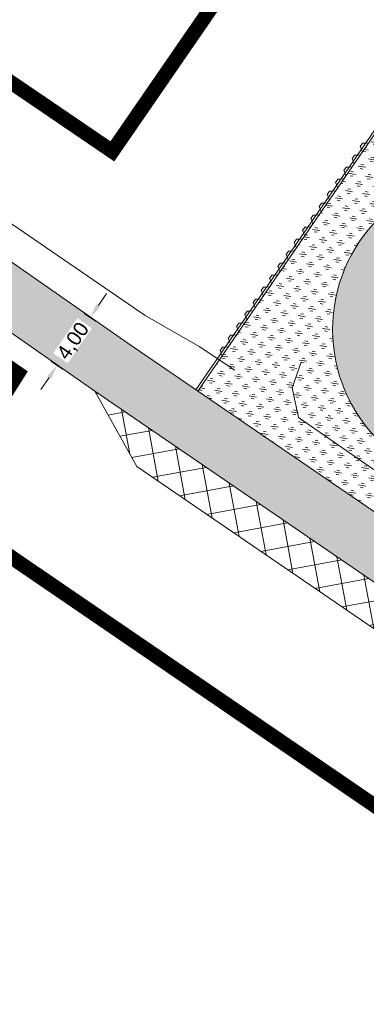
# Model space of a CAD drawing. Header units: metres. Extents: x 68442 to 71740, y 407111 to 411160.
# Tile 71 of 186: x 69925 to 69949, y 407863 to 407930. Entities that reach past the tile are written whole.
import ezdxf

# ---------------------------------------------------------------- set-up
doc = ezdxf.new("R2010")
doc.units = ezdxf.units.M
doc.linetypes.add('XX-CENTER', pattern=[8, 5, -1, 1, -1])
doc.layers.get('Defpoints').update_dxf_attribs({"lineweight": 0})
doc.layers.add('-REVISIE 33kV', color=1, linetype='Continuous', lineweight=0)
doc.layers.add('MACG_alg_werkgrens', color=3, linetype='XX-CENTER', lineweight=0)
doc.layers.add('MACG_n_inr_damwand', color=1, linetype='Continuous', lineweight=0, plot=False, transparency=0.8)
for name, color, linetype, lineweight, transparency in [('MACG_n_maatvoering', 3, 'Continuous', 0, 0.8), ('MACG_n_vhr_arc_auxcrane', 3, 'Continuous', 0, 0.8), ('MACG_n_vhr_arc_craneplatform_18', 150, 'Continuous', 0, 0.8), ('MACG_n_vhr_arc_gravel', 34, 'Continuous', 0, 0.8), ('MACG_n_vhr_kant_', 7, 'Continuous', 0, 0.8)]:
    doc.layers.add(name, color=color, linetype=linetype, lineweight=lineweight, transparency=transparency)
doc.styles.add('MACG_standaard', font='arial.ttf', dxfattribs={"height": 2})
doc.dimstyles.new('MACG_standaard', dxfattribs={"dimscale": 0, "dimtxt": 2, "dimasz": 2, "dimexe": 1, "dimexo": 0.1, "dimgap": 1, "dimtad": 0, "dimzin": 1, "dimtxsty": 'MACG_standaard', "dimcen": 0, "dimclrd": 256, "dimclre": 256, "dimclrt": 256, "dimazin": 0, "dimtfac": 1, "dimtofl": 0, "dimtmove": 1, "dimatfit": 3, "dimfxl": 1, "dimfxlon": 1, "dimtfill": 1, "dimlwd": -1, "dimlwe": -1, "dimarcsym": 0})

# ---------------------------------------------------------------- blocks, each defined once
blk = doc.blocks.new('*D27')
at = {"layer": 'Defpoints', "color": 0, "transparency": 16777216}
for p in [(69929.62091417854, 407909.8266558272), (69932.19842419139, 407908.0621947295), (69929.93890216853, 407904.761503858)]:
    blk.add_point(p, dxfattribs=at)
at = {"layer": 'MACG_n_maatvoering', "transparency": 16777216}
for p, q in [((69930.18579468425, 407910.651828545), (69930.75067518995, 407911.4770012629)), ((69930.03350053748, 407909.5442155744), (69929.20832781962, 407910.1090960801)), ((69927.77397851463, 407906.2435247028), (69926.94880579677, 407906.8084052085)), ((69926.79651165, 407905.7007922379), (69926.2316311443, 407904.87561952))]:
    blk.add_line(p, q, dxfattribs=at)
for points in [[(69930.04826589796, 407910.745975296), (69930.32332347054, 407910.557681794), (69929.62091417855, 407909.8266558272)], [(69926.65898286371, 407905.7949389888), (69926.93404043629, 407905.6066454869), (69927.3613921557, 407906.5259649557)]]:
    blk.add_solid(points, dxfattribs=at)
at = {"layer": 'MACG_n_maatvoering', "transparency": 16777216, "insert": (69928.49115316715, 407908.1763103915), "char_height": 1, "attachment_point": 5, "rotation": 55.60600617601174, "style": 'MACG_standaard', "bg_fill": 3, "box_fill_scale": 1.1, "bg_fill_color": 256, "bg_fill_true_color": 13158600, "bg_fill_transparency": 0}
blk.add_mtext('4,00', dxfattribs=at)

msp = doc.modelspace()

# ---------------------------------------------------------------- hatches: boundary and pattern name
at = {"layer": 'MACG_n_vhr_arc_auxcrane'}
h = msp.add_hatch(dxfattribs=at)
h.set_pattern_fill('ACO-BETON_DETAIL', color=256, scale=2, angle=90.000000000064, style=0, pattern_type=2)
h.set_pattern_definition([(90, (0, 0), (-0.600000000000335, 0.2999999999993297), [0, -0.6])])
h.paths.add_polyline_path([(71104.6025837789, 407276.3883718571), (71100.3583500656, 407269.8624141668), (71096.47926985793, 407264.6622068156), (71073.04760184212, 407241.1904504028), (71055.23757278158, 407227.9885404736), (71038.5735417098, 407220.1738230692), (71017.64563014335, 407213.4319455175), (70997.27886306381, 407210.278511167), (70970.53296946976, 407211.3122173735), (70939.98003735, 407218.4362179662), (70920.13053625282, 407228.2655864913), (70892.76196994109, 407246.3044147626), (70881.94948496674, 407253.6461022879), (70843.71746251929, 407279.5574729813), (70818.15471161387, 407297.2493768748), (70743.74283103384, 407349.1478315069), (70723.54687105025, 407363.902113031), (70691.35820437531, 407385.9645271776), (70689.3118122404, 407386.5164637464), (70663.26634179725, 407404.3682735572), (70642.75633746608, 407418.6643700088), (70549.19583027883, 407483.0486019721), (70441.19568847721, 407557.9287002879), (70380.25359001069, 407599.9283867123), (70359.9752014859, 407614.540294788), (70327.8341342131, 407636.6719954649), (70325.78893575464, 407637.2283388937), (70303.4476141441, 407652.6121293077), (70279.29602475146, 407669.4869927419), (70165.43623927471, 407747.8083204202), (70137.11582581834, 407767.3686059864), (70054.65671637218, 407824.3279908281), (70012.77770458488, 407852.991828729), (69992.50232882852, 407867.6308771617), (69960.30091762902, 407889.6746857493), (69958.25420687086, 407890.225439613), (69932.1984241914, 407908.0621947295), (69911.69526083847, 407922.3684929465), (69898.5311970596, 407931.4249144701), (69878.79894414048, 407944.3826610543), (69877.92612164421, 407945.2870313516), (69877.11116500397, 407946.1724163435), (69876.297193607, 407947.0667799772), (69875.50139755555, 407947.9733830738), (69874.71655465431, 407948.8990952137), (69873.95367481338, 407949.8225813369), (69873.18995107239, 407950.75713802), (69872.44531843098, 407951.7030227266), (69871.71073220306, 407952.6589911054), (69870.99726361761, 407953.6236810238), (69870.28381699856, 407954.598389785), (69869.58949975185, 407955.5845215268), (69868.90524102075, 407956.5807217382), (69868.24173162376, 407957.5860390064), (69867.58859610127, 407958.5908628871), (69866.94458211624, 407959.6172601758), (69866.32124859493, 407960.642744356), (69865.70833275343, 407961.677667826), (69865.10458231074, 407962.7241685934), (69864.52144715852, 407963.7798443), (69863.94876284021, 407964.8347890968), (69863.38528924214, 407965.9114261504), (69862.84278171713, 407966.9863947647), (69862.30948064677, 407968.0630591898), (69861.795514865, 407969.1615350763), (69860.81171218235, 407971.3499941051), (69860.33807469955, 407972.4685847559), (69859.88590134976, 407973.5839456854), (69859.44347040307, 407974.7000783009), (69859.02089523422, 407975.8269454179), (69858.60931326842, 407976.9613054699), (69858.20711838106, 407978.0975060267), (69857.82440355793, 407979.2456504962), (69857.4626066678, 407980.3913406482), (69857.11049943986, 407981.5382041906), (69856.77868749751, 407982.7045734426), (69856.45761372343, 407983.8584323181), (69856.14538382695, 407985.0267764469), (69855.86384448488, 407986.1931537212), (69855.58231184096, 407987.3695579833), (69855.33052280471, 407988.5479306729), (69855.08970545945, 407989.7319492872), (69854.85852250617, 407990.907966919), (69854.64695524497, 407992.0967734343), (69854.45597979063, 407993.2928828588), (69854.27504952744, 407994.478981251), (69854.11418381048, 407995.6754200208), (69853.9634071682, 407996.8715813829), (69853.83273144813, 407998.0677668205), (69853.71208753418, 407999.2641523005), (69853.6113946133, 408000.4724673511), (69853.53097749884, 408001.6686719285), (69853.46060649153, 408002.8750320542), (69853.41034976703, 408004.0811934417), (69853.37013998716, 408005.2774343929), (69853.35, 408006.4858336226), (69853.35, 408007.6920832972), (69853.36005207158, 408008.898331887), (69853.39020994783, 408010.104646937), (69853.43041961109, 408011.3008844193), (69853.4908311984, 408012.509116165), (69853.57125573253, 408013.7154841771), (69853.66172412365, 408014.9116773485), (69853.77229497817, 408016.1179048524), (69853.89293955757, 408017.3142969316), (69854.03366657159, 408018.5104765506), (69854.18444159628, 408019.70662508), (69854.3556528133, 408020.9051035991), (69854.54668608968, 408022.0915207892), (69854.74771707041, 408023.2776035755), (69854.96891805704, 408024.4640452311), (69855.20009724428, 408025.6400437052), (69855.45179128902, 408026.8280395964), (69855.72336936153, 408028.0048779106), (69856.00443579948, 408029.1692960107), (69856.29590862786, 408030.3351873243), (69856.60813350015, 408031.5035126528), (69856.93994876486, 408032.6598385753), (69857.28164510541, 408033.8155761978), (69857.64361477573, 408034.9718682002), (69858.01584927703, 408036.1187528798), (69858.40800117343, 408037.2549878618), (69858.80955184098, 408038.3893684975), (69859.2224838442, 408039.5173778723), (69859.6649041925, 408040.6435387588), (69860.10661193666, 408041.7578469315), (69860.5698719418, 408042.8757134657), (69861.05283178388, 408043.9824964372), (69861.54551486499, 408045.0784649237), (69862.05749688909, 408046.1727010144), (69862.57016956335, 408047.2583607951), (69887.00230271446, 408096.2426867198), (69911.99004090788, 408137.0116276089), (69922.68893883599, 408152.7046790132), (69959.6718610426, 408205.2788331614), (69965.1218779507, 408212.9339880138), (69980.17136795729, 408233.2105606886), (69982.7705605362, 408237.8181891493), (69998.8508335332, 408267.4422243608), (69999.19632817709, 408269.5495541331), (70012.62475821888, 408294.2882065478), (70020.26147589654, 408312.9981024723), (70027.96525996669, 408324.9194328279), (70035.65166185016, 408335.8685521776), (70045.20912746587, 408349.3049891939), (70055.03422704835, 408362.9418866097), (70058.46931838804, 408370.8490516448), (70060.02, 408382.34), (70059.84908775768, 408384.8122094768), (70059.31, 408392.61), (70057.39, 408399.52), (70053.54, 408411.74), (70045.78, 408436.54), (70035.86, 408467.97), (70030.1, 408466.23), (70041.59254277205, 408429.2881410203), (70048.06253801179, 408408.4246434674), (70052.74, 408393.82), (70053.17173284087, 408391.0931196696), (70054.29, 408384.03), (70053.76, 408374.91), (70053.07855628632, 408372.2621044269), (70051.10033074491, 408365.157725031), (70041.92214719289, 408351.5849027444), (70032.38495665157, 408338.1769695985), (70024.64733970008, 408327.1548954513), (70016.83328306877, 408315.0629222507), (70009.10927751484, 408296.1964506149), (69976.10997086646, 408235.4031654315), (69961.58033713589, 408214.8563778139), (69956.40674938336, 408207.5894984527), (69919.4004495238, 408154.9821111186), (69908.63036817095, 408139.1846484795), (69883.50072443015, 408098.1841804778), (69858.97152606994, 408049.0052471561), (69858.43747200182, 408047.8743091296), (69857.909633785, 408046.7461843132), (69857.39548605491, 408045.602467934), (69856.88884747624, 408044.4414211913), (69856.39950742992, 408043.2606223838), (69855.94413773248, 408042.1118488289), (69855.4823545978, 408040.9364008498), (69855.04596656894, 408039.7443164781), (69854.63201056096, 408038.5748907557), (69854.22264349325, 408037.3887759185), (69853.83253298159, 408036.1868138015), (69853.45480594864, 408034.9801857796), (69853.09953888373, 408033.7785471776), (69852.75320150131, 408032.5716138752), (69852.42317765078, 408031.3366859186), (69852.11992219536, 408030.1236640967), (69851.8303242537, 408028.9239011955), (69851.54612160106, 408027.6923563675), (69851.28087519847, 408026.4403933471), (69851.04026251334, 408025.2164070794), (69850.80945363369, 408023.9784321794), (69850.60017480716, 408022.7436871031), (69850.40087531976, 408021.5059323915), (69850.21997436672, 408020.2396257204), (69850.06299914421, 408018.9942889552), (69849.91645601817, 408017.748672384), (69849.79065480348, 408016.5011436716), (69849.6755171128, 408015.2450961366), (69849.58130159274, 408013.9993575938), (69849.49748078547, 408012.7420454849), (69849.43377649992, 408011.4679597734), (69849.3918895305, 408010.2218224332), (69849.36046864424, 408008.9649869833), (69849.35, 408007.7087496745), (69849.35, 408006.4525026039), (69849.37125988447, 408005.176909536), (69849.41314790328, 408003.9307409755), (69849.46545842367, 408002.6752884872), (69849.53879748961, 408001.4180473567), (69849.62255151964, 408000.1722061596), (69849.72878780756, 407998.8973707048), (69849.85458303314, 407997.6499013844), (69849.9906645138, 407996.4042324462), (69850.14765429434, 407995.158780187), (69850.31544574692, 407993.9108312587), (69850.50381811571, 407992.6759457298), (69850.70259720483, 407991.4309609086), (69850.92670255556, 407990.171702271), (69851.16734913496, 407988.9475435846), (69851.41470524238, 407987.7313760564), (69851.68080656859, 407986.4860218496), (69851.97460036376, 407985.2583834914), (69852.26845444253, 407984.0409880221), (69852.59852351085, 407982.8058908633), (69852.92818747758, 407981.6211609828), (69853.27449495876, 407980.4038377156), (69853.64346001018, 407979.2020658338), (69854.01963202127, 407978.0108544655), (69854.42406542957, 407976.7975542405), (69854.84381941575, 407975.6117492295), (69855.26805710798, 407974.4425087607), (69855.71123362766, 407973.2607047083), (69856.17311214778, 407972.0955111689), (69856.64267229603, 407970.9372628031), (69857.14540964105, 407969.7499469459), (69858.15963378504, 407967.4938156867), (69858.70532582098, 407966.3275327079), (69859.26503545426, 407965.1975528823), (69859.82760317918, 407964.0828353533), (69860.41886556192, 407962.9531018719), (69861.01302442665, 407961.8585987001), (69861.62124079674, 407960.7575173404), (69862.25499478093, 407959.6590104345), (69862.89123735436, 407958.5846992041), (69863.54123904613, 407957.515341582), (69864.21736491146, 407956.437765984), (69864.89558461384, 407955.3943510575), (69865.58716918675, 407954.3464956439), (69866.30549776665, 407953.3006937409), (69867.03435298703, 407952.2655080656), (69867.77537255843, 407951.2531292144), (69868.51658982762, 407950.2509199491), (69869.28786587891, 407949.2472045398), (69870.06955965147, 407948.2542421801), (69870.86307332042, 407947.2832320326), (69871.64899188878, 407946.3318569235), (69872.47257799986, 407945.3604476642), (69873.31474246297, 407944.4010197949), (69874.16048503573, 407943.4717470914), (69875.01509479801, 407942.5432821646), (69876.23049726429, 407941.2839494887), (69896.3007735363, 407928.1042302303), (69909.43572524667, 407919.0677822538), (69929.93890216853, 407904.761503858), (69989.84644148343, 407863.751179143), (70010.51818227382, 407849.6911374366), (70052.39044734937, 407821.0319174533), (70134.84240975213, 407764.0774694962), (70163.16615347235, 407744.5148837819), (70277.0364968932, 407666.1862933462), (70297.51344929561, 407651.8417063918), (70357.30872470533, 407610.6678671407), (70377.99405729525, 407596.6276802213), (70438.92119629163, 407554.6383025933), (70546.92247250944, 407479.757417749), (70640.49490435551, 407415.3649796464), (70661.00491267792, 407401.0688890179), (70720.88874206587, 407360.0239505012), (70741.48132689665, 407345.848337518), (70815.87240452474, 407293.9643918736), (70841.45716267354, 407276.2572568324), (70879.70572207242, 407250.3346781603), (70890.53772942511, 407242.9797328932), (70918.13482627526, 407224.7902784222), (70938.62033615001, 407214.645961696), (70969.99672522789, 407207.329956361), (70997.50976757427, 407206.2666005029), (71018.57067129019, 407209.5275096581), (71040.04187538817, 407216.4444076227), (71057.29815503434, 407224.536864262), (71075.668416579, 407238.1540536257), (71099.5134287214, 407262.0398613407), (71103.64146269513, 407267.5738104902), (71107.18901395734, 407273.0285453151)])
at = {"layer": 'MACG_n_vhr_arc_craneplatform_18'}
h = msp.add_hatch(dxfattribs=at)
h.set_pattern_fill('ANSI37', color=256, angle=55.44947373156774, style=0)
h.set_pattern_definition([(100.4494737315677, (0, 0), (-1.561171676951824, -0.2879222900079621), []), (190.4494737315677, (0, 0), (0.2879222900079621, -1.561171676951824), [])])
h.paths.add_polyline_path([(69929.93890216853, 407904.761503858), (69932.81585871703, 407899.5816225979), (69983.9765672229, 407864.5590312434), (69989.84644148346, 407863.751179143)])
at = {"layer": 'MACG_n_vhr_arc_gravel'}
h = msp.add_hatch(dxfattribs=at)
h.set_pattern_fill('GOST_GLASS', color=256, scale=0.2, angle=520.0858654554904, style=0)
h.set_pattern_definition([(273.2199345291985, (35012.68432001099, 204126.8092470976), (-0.5653514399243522, -0.6327540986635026), [0.4999999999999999, -0.7]), (273.2199345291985, (35012.54298217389, 204126.6510585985), (-0.5653514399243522, -0.6327540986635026), [0.2, -0.9999999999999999]), (273.2199345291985, (35012.84250851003, 204126.6679092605), (-0.5653514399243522, -0.6327540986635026), [0.2, -0.9999999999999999])])
h.paths.add_polyline_path([(70025.25061277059, 408271.4519929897, -0.4126200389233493), (70016.48605693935, 408267.7356093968, -0.4158088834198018), (70012.74938722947, 408276.5480071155), (70009.04532040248, 408278.0579372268, 0.4158088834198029), (70014.9963129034, 408264.0233778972, 0.4126200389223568), (70028.95467959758, 408269.9420628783)])
h.paths.add_polyline_path([(70023.00368709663, 408283.976622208, 0.4126200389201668), (70009.04532040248, 408278.0579372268), (70012.74938722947, 408276.5480071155, -0.4126200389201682), (70021.51394306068, 408280.2643907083, -0.4158088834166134), (70025.25061277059, 408271.4519929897), (70028.95467959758, 408269.9420628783, 0.4158088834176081)])
h.paths.add_polyline_path([(69961.00368709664, 407918.976622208, 1), (69952.99631290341, 407899.0233778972, 1)])
h.paths.add_polyline_path([(69954.48605693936, 407902.7356093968, -1), (69959.5139430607, 407915.2643907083, -1)], flags=16)
h.paths.add_polyline_path([(70328.00368709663, 407665.976622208, 1), (70319.9963129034, 407646.0233778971, 1)])
h.paths.add_polyline_path([(70321.48605693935, 407649.7356093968, -1), (70326.51394306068, 407662.2643907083, -1)], flags=16)
h.paths.add_polyline_path([(70683.99631290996, 407395.0233778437, 1), (70692.00368710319, 407414.9766221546, 1)])
h.paths.add_polyline_path([(70690.51394306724, 407411.2643906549, -1), (70685.48605694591, 407398.7356093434, -1)], flags=16)
h = msp.add_hatch(dxfattribs=at)
h.set_pattern_fill('GOST_GLASS', color=256, scale=0.2, angle=520.0858654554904, style=0)
h.set_pattern_definition([(170.600474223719, (34976.50529298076, 203964.0787475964), (-0.4939534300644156, 0.6899347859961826), [0.4999999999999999, -0.7]), (170.600474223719, (34976.38180464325, 203964.2512312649), (-0.4939534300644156, 0.6899347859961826), [0.2, -0.9999999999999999]), (170.600474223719, (34976.3328093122, 203963.9552592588), (-0.4939534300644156, 0.6899347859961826), [0.2, -0.9999999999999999])])
edge = h.paths.add_edge_path()
edge.add_line((69963.0866079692, 407917.8609087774), (69964.6616017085, 407920.1537910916))
edge.add_line((69964.6616017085, 407920.1537910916), (69953.17227380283, 407928.0458814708))
edge.add_line((69953.17227380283, 407928.0458814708), (69953.05584906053, 407928.1262499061))
edge.add_line((69953.05584906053, 407928.1262499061), (69937.02776626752, 407904.7906669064))
edge.add_line((69937.02776626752, 407904.7906669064), (69948.61424343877, 407896.7901279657))
edge.add_line((69948.61424343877, 407896.7901279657), (69950.91339203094, 407900.1390913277))
edge.add_arc((69957.00000000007, 407909.0000000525), 10.74999999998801, 145.5146087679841, 235.5146087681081, ccw=False)
edge.add_arc((69957.00000000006, 407909.0000000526), 10.75000000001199, 55.51460876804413, 145.5146087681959, ccw=False)

# ---------------------------------------------------------------- linework, layer by layer
at = {"layer": '-REVISIE 33kV', "ltscale": 0.1}
msp.add_lwpolyline([(69944.091, 407906.763), (69943.49, 407904.982), (69943.909, 407902.964), (69973.358, 407882.555), (70002.394, 407862.496), (70039.533, 407837.006), (70076.296, 407811.696), (70114.321, 407785.39), (70152.909, 407758.997), (70191.522, 407732.141), (70229.073, 407706.402), (70267.242, 407680.046), (70305.224, 407653.613), (70309.091, 407651.877), (70310.705, 407652.555)], dxfattribs=at)
at = {"layer": 'MACG_alg_werkgrens', "ltscale": 10, "const_width": 1, "flags": 128}
for points in [[(71465.40612735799, 407420.6487733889), (71462.6482321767, 407413.1391785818), (71437.7602649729, 407423.2194952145), (71431.7057788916, 407426.3937412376), (71412.36176042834, 407436.3291400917), (71404.77236654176, 407439.8003965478), (71316.49102956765, 407480.1787410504), (71284.75712054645, 407496.4684534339), (71249.35993288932, 407511.9856353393), (71214.96238478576, 407529.7100682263), (71191.39647465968, 407483.9273016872), (71150.58876306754, 407404.732371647), (71168.17743864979, 407392.9015542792), (71161.28629654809, 407373.5154251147), (71144.92974564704, 407344.2063952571), (71115.90068084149, 407287.4394091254), (71113.9359811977, 407270.956551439), (71078.17, 407236.48), (71058.5, 407222.66), (71032.64992834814, 407211.5459590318), (71010.25196931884, 407205.5934855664), (70981.45653897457, 407204.1009156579), (70943.41168496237, 407210.8093566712), (70922.41032996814, 407219.6397033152), (70878.58812182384, 407248.7741931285), (70729.28656201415, 407351.8521740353), (70728.01054587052, 407352.7266045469), (70721.98590870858, 407343.9367669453), (70649.0918994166, 407393.8990048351), (70655.13965926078, 407402.6819474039), (70545.75322457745, 407478.0644767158), (70437.71353652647, 407552.8842606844), (70364.415317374, 407603.355958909), (70358.37123534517, 407594.5783574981), (70285.15638247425, 407644.9926513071), (70291.20046452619, 407653.7702527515), (70290.1662009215, 407654.4824261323), (70161.92443783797, 407742.7336394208), (70051.19602733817, 407819.2825405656), (69996.9654898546, 407856.4477663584), (69990.95290474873, 407847.6646323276), (69918.94198621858, 407896.9604502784), (69924.66453960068, 407905.9803729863), (69895.15212974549, 407926.4113893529), (69875.28299559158, 407939.4451368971), (69866.94150854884, 407949.2458667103), (69858.22607754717, 407963.2048105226), (69853.14078169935, 407974.835637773), (69850.17531689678, 407984.5705429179), (69848.04491735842, 407995.7831720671), (69847.23765429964, 408005.9199436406), (69847.57521870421, 408017.3664457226), (69850.6915905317, 408034.8120174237), (69856.31969738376, 408050.2613233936), (69881.04948715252, 408099.8212673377), (69906.23718952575, 408140.8779243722), (69967.70746062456, 408228.5751686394), (69960.2086254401, 408232.6235247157), (70003.18653464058, 408311.79998495), (70010.40170873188, 408307.9047674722), (70017.12235371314, 408319.5194601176), (70025.13072232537, 408331.446388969), (70040.78835620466, 408352.9556640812), (70049.79881746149, 408367.5426323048), (70051.76, 408375.1632273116), (70051.76, 408388.5816043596), (70050.80059433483, 408393.3202841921), (70041.25351149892, 408423.6883439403), (70025.21, 408462.21), (70000, 408479.97), (70026.48, 408518.11), (70037.55, 408530.34), (70000.74, 408556.19), (69948.82, 408555.87), (69945.70631649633, 408544.6224467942), (69935.73123607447, 408545.1827789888), (69934.93459661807, 408531.6040999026), (69933.3624433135, 408531.6468162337), (69909.74213850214, 408532.5015084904), (69886.02260860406, 408533.4914721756), (69877.99268389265, 408531.8363051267), (69872.37295078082, 408529.2869559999), (69866.16748515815, 408524.4436657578), (69862.49811050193, 408520.0613297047), (69837.61310536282, 408484.6054379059), (69809.513394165, 408445.1458434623), (69781.22647306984, 408404.8002365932), (69725.80353846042, 408325.9160597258), (69710.27239140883, 408304.0485426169), (69716.44623469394, 408293.3442830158), (69670.8845636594, 408229.8821308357), (69661.50916576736, 408235.0099074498), (69616.61839795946, 408171.1887557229), (69587.09609071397, 408130.3527514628), (69560.30278022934, 408110.729481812), (69539.9436633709, 408104.3916538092), (69528.34545779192, 408103.5602412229), (69507.6889784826, 408106.382109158), (69464.23222635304, 408116.8754715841), (69390.79389516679, 408134.4750716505), (69305.7479223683, 408154.8265008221), (69258.955136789, 408166.3382271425), (69256.36585334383, 408156.093555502), (69179.70510428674, 408174.6241015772), (69182.44413636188, 408184.4189156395), (69087.14182474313, 408207.3655689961), (69023.23263267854, 408222.725374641), (68907.13207219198, 408250.6075169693), (68902.90769712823, 408251.8590370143), (68900.29915593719, 408241.5908582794), (68835.41877970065, 408257.3873265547), (68829.63204847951, 408258.7962258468), (68832.32838983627, 408268.9989273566), (68737.75539215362, 408291.4347111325), (68644.87926178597, 408313.7661851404), (68615.2734290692, 408320.9871199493), (68594.69320284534, 408327.9046725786), (68576.92654947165, 408338.6627438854), (68562.0760705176, 408352.8573010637), (68546.45245515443, 408379.5021473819), (68540.00768061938, 408412.4794376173), (68541.06641674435, 408429.1519618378), (68546.11070820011, 408448.2365382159), (68554.71603611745, 408465.1719051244), (68568.02018712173, 408486.067743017), (68572.08217893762, 408493.3559831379), (68609.75961710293, 408545.3292085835), (68617.56468122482, 408556.9077224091), (68611.49066744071, 408569.2318852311), (68613.9933920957, 408571.6724170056), (68618.22716708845, 408575.758866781), (68626.69471707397, 408569.434603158), (68642.6882883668, 408558.1984158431), (68662.53131619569, 408551.9776266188), (68668.41734309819, 408551.1501979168), (68681.15502252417, 408552.0776509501), (68777.07764857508, 408555.1790291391), (68865.59836699, 408557.8390507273), (68968.37384052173, 408561.0890592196), (68968.04167591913, 408571.6507616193), (69050.81954395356, 408574.2959223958), (69051.15697038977, 408563.5669116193), (69101.09788356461, 408565.357988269), (69165.37734354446, 408568.9994600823), (69201.13896835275, 408575.7345660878), (69238.47574350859, 408587.2373602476), (69270.77195976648, 408598.8932127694), (69301.48873256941, 408607.7801427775), (69333.40090017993, 408612.3347053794), (69363.39000345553, 408613.5179289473), (69363.0546770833, 408624.1396817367), (69449.85521987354, 408626.8695510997), (69450.19208761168, 408616.1987881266), (69480.34959927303, 408617.4587946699), (69579.38674162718, 408620.3681232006), (69614.72290012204, 408622.6295576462), (69659.04952619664, 408629.9375686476), (69712.96883588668, 408640.8113793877), (69764.61295372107, 408650.9986091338), (69762.56003244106, 408661.425718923), (69838.75380249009, 408676.2740228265), (69854.06561748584, 408668.4509825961), (69862.31800791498, 408670.1154154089), (69871.00723059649, 408670.7532524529), (69877.26799160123, 408669.6159360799), (69884.53397144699, 408665.4324931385, 0.1150556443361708), (69905.12034236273, 408655.2269967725), (69931.99207103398, 408655.6349588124), (69931.73795652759, 408665.0789024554), (69938.17, 408668.13), (69963.51023607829, 408670.9437227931), (69968.94066666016, 408666.4425299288), (70014.09165445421, 408666.6201362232), (70013.06199205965, 408666.6402481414), (70052.03056410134, 408665.8790930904), (70108.7854323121, 408664.7705265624), (70108.49183926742, 408626.707787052), (70110.0904531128, 408574.7447907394), (70140.7405941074, 408574.0675295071), (70179.84500287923, 408576.9780928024), (70179.49158586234, 408582.4106360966), (70179.03076916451, 408601.284085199), (70178.23099282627, 408626.6569895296), (70181.15, 408635.23), (70209.1, 408636.03), (70213.16274980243, 408636.9581701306), (70243.09215104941, 408639.2899984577), (70307.75776686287, 408639.3063781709), (70343.55686771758, 408641.26), (70345.2064623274, 408641.26), (70348.03416964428, 408642.1083121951), (70362.75140878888, 408644.7547889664), (70395.79346120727, 408649.4779472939), (70408.70236219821, 408650.5772208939), (70462.53721250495, 408652.3390159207), (70514.3753637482, 408653.8989602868), (70565.27425771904, 408655.6589220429), (70615.59768676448, 408657.2290290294), (70697.72850920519, 408659.7891905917), (70697.41798245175, 408670.4220588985), (70790.32449441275, 408673.322598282), (70790.6407462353, 408662.5063515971), (70800.37626046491, 408662.5806401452), (70824.59438264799, 408660.5456731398), (70844.96848365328, 408657.0273350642), (70866.86687161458, 408651.4296287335), (70890.770958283, 408644.4826286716), (70907.69784101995, 408639.7004605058), (70924.84675453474, 408635.9149819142), (70950.41766008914, 408631.7460288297), (70970.90932410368, 408629.9688932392), (70995.8186300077, 408629.6503089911), (71028.88111394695, 408630.4491609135), (71080.38760274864, 408632.2390388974), (71137.01072208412, 408633.8062251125), (71136.70273945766, 408644.5308457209), (71229.59869271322, 408647.3511238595), (71229.91500854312, 408636.7135924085), (71266.39534539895, 408637.8689551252), (71303.3438411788, 408639.0889054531), (71382.50673347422, 408641.7090011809), (71438.79849752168, 408643.4090544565), (71473.54959447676, 408644.4978355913), (71500.57981048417, 408646.3688520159), (71530.7100561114, 408651.2728503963), (71551.00180254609, 408656.0427026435), (71572.14933437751, 408662.4236209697), (71569.02014534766, 408672.3477957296), (71657.68011662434, 408700.2662947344), (71664.65511460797, 408678.1263168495), (71673.97896341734, 408641.9792135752), (71625.1709922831, 408626.2457328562), (71590.66777881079, 408648.9170223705), (71584.95514774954, 408652.1738530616), (71567.88258430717, 408646.9345998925), (71559.77414263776, 408644.3439684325), (71531.93526469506, 408638.0017048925), (71507.04788927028, 408633.7977684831), (71478.72445222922, 408631.137727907), (71468.63163745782, 408630.8123376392), (71416.84065298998, 408629.0979605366), (71228.11634808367, 408623.1468439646), (71229.46067178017, 408586.7150132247), (71178.21482091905, 408584.8126060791), (71151.05843438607, 408616.1064330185), (71146.91576058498, 408620.6986714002), (71040.78337615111, 408617.356472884), (70988.89700627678, 408616.2248050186), (70970.67570411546, 408616.5046911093), (70947.88497757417, 408618.4580147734), (70921.56112055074, 408622.8028254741), (70904.2491125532, 408626.6247005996), (70852.73534539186, 408641.2180614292), (70841.99623272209, 408643.9376422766), (70822.693224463, 408647.2764883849), (70799.6360012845, 408649.2076771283), (70788.66310261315, 408649.0609647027), (70789.99058679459, 408613.0854930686), (70738.90963458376, 408611.1891455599), (70712.52038308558, 408641.8217178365), (70708.47875404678, 408646.8292493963), (70424.50184489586, 408637.8368412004), (70408.43797015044, 408637.2628707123), (70397.34994929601, 408635.8433128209), (70386.60954449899, 408634.548534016), (70376.01227382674, 408632.709850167), (70360.76136665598, 408629.8779984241), (70353.58524683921, 408621.1267782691), (70363.58206123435, 408543.6742985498), (70361.28133671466, 408539.7048524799), (70365.31434797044, 408451.5690310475), (70364.25574775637, 408404.6780050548), (70367.83559399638, 408365.7484236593), (70374.77615272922, 408321.9710488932), (70384.59938357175, 408277.1631542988), (70396.633606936, 408235.656549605), (70410.68216510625, 408196.4721396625), (70436.61002077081, 408135.9841231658, -0.1523607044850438), (70447.61920008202, 408125.3058639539), (70453.91959335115, 408115.9107628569), (70470.12586647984, 408087.7797331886), (70486.34178670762, 408065.1041457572), (70482.3432854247, 408062.8776005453), (70503.25420438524, 408033.442021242), (70527.36739645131, 408001.2701838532), (70555.21675144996, 407970.242315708), (70589.3757911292, 407936.6515963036), (70638.9840672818, 407895.0536651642), (70665.89916489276, 407875.9102076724), (70668.24959660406, 407879.7935352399), (70677.50530154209, 407872.508974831), (70719.03914199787, 407847.6691332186), (70758.4, 407822.34), (70775.09131447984, 407782.3441073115), (70841.34774803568, 407747.7043009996), (70908.11928393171, 407712.7951918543), (70911.32157862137, 407718.9203018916), (70949.9731053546, 407708.5354614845), (71003.55386511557, 407681.9320676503), (71013.43448973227, 407700.6798705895), (71080.28074721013, 407665.4156474), (71160.4774565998, 407596.5443061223), (71171.33661681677, 407593.1635007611), (71190.18065420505, 407586.2479115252), (71207.29836892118, 407579.2857809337), (71234.02092478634, 407566.5536860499), (71277.87448329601, 407543.7143452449), (71304.76531808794, 407528.7774329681), (71331.29499091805, 407511.6371038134), (71350.68653804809, 407502.4932480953), (71366.90101146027, 407505.4687301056), (71378.50250049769, 407523.1375361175), (71443.52233914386, 407480.8512077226, -0.2173664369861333), (71465.40612735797, 407420.6487733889)], [(70449.75110675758, 408032.1633783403), (70449.75110675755, 408032.1633783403), (70437.26048521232, 408048.5572528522), (70414.44587033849, 408089.5122830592, -0.3740079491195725), (70400.2751223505, 408120.1932555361), (70381.12097562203, 408153.5326421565), (70372.26820272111, 408163.828134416), (70353.31811253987, 408204.8643820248), (70334.342093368, 408247.8170675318), (70308.21320106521, 408318.3969412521), (70297.48713468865, 408362.1681038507), (70288.88943451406, 408397.157071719), (70280.29064605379, 408432.1504684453), (70275.14318162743, 408459.9219435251), (70272.2676514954, 408479.5770818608), (70270.83632342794, 408507.8917170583), (70305.355600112, 408513.0465303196), (70308.93154252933, 408516.5280840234), (70286.13218470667, 408539.9455572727), (70289.5593152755, 408543.5007397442), (70271.34913274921, 408561.0550210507), (70272.8871239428, 408576.3558702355), (70305.69238196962, 408609.8626763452), (70303.11734974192, 408628.630869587), (70214.72886190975, 408626.4760833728, 0.4080166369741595), (70190.07242361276, 408599.7292228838), (70194.78208024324, 408539.542693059), (70180.57079415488, 408538.4306455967), (70173.02254888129, 408540.3201672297), (70162.75351299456, 408538.2492608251), (70123.20918804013, 408526.0587549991), (70117.39426621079, 408545.2623385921), (70096.49411893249, 408538.739595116), (70089.02535606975, 408536.4086630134), (70069.32629613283, 408530.2607678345), (70064.97024913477, 408530.2607678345), (70064.97024913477, 408530.2607678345), (70032.38618621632, 408502.9950407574), (70024.17786809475, 408496.5580130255), (70024.78257151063, 408494.3313443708), (70030.87327414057, 408475.1776058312), (70040.42376762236, 408478.2872595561), (70065.28792333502, 408399.0103102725, -0.1691891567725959), (70062.0264933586, 408359.7042912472), (70044.78462821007, 408334.6818010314), (70029.70755659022, 408312.800996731), (70025.15136123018, 408301.656749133), (70055.07869391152, 408289.6466874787), (70035.99033770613, 408242.0505468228), (69983.2055865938, 408225.9411914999), (69958.71626459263, 408190.4593330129), (69928.80971364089, 408147.1286108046), (69891.67128866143, 408088.6347437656), (69874.64430954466, 408051.7656010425), (69867.2066074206, 408035.6604716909), (69868.16571414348, 408034.5831561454), (69864.0029041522, 408016.6150950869), (69863.57335342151, 408003.3219932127), (69866.17064026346, 407986.3930651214), (69870.82333869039, 407973.5788945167), (69882.91845645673, 407954.8838963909), (69901.66460463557, 407941.3265500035), (69931.14259833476, 407921.2352215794), (69949.41731141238, 407947.8060080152), (69991.67407793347, 407918.7944963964), (69995.1381627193, 407873.290241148), (70296.88051777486, 407665.4229260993), (70317.09395003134, 407694.8507533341), (70359.37042756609, 407665.8257020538), (70362.8613115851, 407619.9694117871), (70630.24951106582, 407435.7683337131), (70660.42102212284, 407415.0030920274), (70680.43624065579, 407444.1423488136), (70722.7127250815, 407415.1172927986), (70726.16602174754, 407369.7547504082), (70746.39925749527, 407355.8294272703), (70860.01185092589, 407276.9704884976), (70923.64004013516, 407234.3389516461), (70930.5104106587, 407230.9367803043), (70942.35951445, 407225.0691664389), (70957.54767673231, 407221.5277558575), (70971.47139689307, 407218.2811741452), (70982.06287768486, 407217.8718223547), (70996.88600269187, 407217.2989210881), (71015.50683534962, 407220.0972002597), (71035.84313828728, 407226.7924908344, -0.7887954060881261), (71046.43386792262, 407275.7437750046), (71049.35235868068, 407277.9932507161), (71063.78109042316, 407306.5844286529), (71073.04640867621, 407323.9202346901), (71078.98607906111, 407335.0336115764), (71087.07517371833, 407350.1686530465), (71114.98088640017, 407403.7632056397), (71133.43641257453, 407394.2534076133), (71179.71403256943, 407483.0871223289), (71218.76709513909, 407558.8768306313), (71211.95859449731, 407562.3851275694), (71175.7283685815, 407577.3559038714), (71153.87343005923, 407584.7105484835), (71134.0260489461, 407590.4397925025), (71112.74362180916, 407597.5372811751), (71091.53068340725, 407605.7138318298), (71060.72380642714, 407614.3893594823, -0.09505046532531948), (71052.71617339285, 407619.8681444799), (71041.84495613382, 407625.0202977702), (70995.12877170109, 407648.7943905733), (70996.50650999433, 407651.40855385), (70889.07246311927, 407707.5680870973), (70786.37390005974, 407761.3273349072), (70748.98648092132, 407780.8212032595), (70719.81421827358, 407796.4042449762, -0.291353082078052), (70694.99764102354, 407808.6224554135), (70652.20813681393, 407834.4862569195), (70644.45371665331, 407840.4785463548), (70647.4079245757, 407845.652540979), (70642.7404464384, 407848.8108733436), (70629.04274281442, 407859.3464945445), (70617.42981923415, 407868.2786022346), (70606.96843393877, 407876.3250015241), (70598.63475945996, 407882.7348669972), (70585.64954915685, 407892.7224722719), (70579.80015498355, 407897.7450808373), (70571.58550420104, 407905.1730551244), (70565.00664071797, 407911.1218933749), (70557.9042961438, 407917.5440815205), (70552.79575541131, 407922.1634025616), (70546.41774176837, 407927.9306253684), (70536.50879281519, 407936.8906432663), (70533.55281725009, 407939.8856780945), (70527.42949635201, 407946.0899104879), (70518.81236445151, 407954.8209062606), (70511.8892848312, 407961.8354651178), (70505.06073812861, 407968.7542419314), (70496.2891799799, 407977.6417044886), (70489.38621941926, 407985.103766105), (70479.29453818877, 408002.8813538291), (70473.93067682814, 408010.0628518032), (70469.69425676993, 408015.7348556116), (70464.14947176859, 408023.1585863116), (70460.15701543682, 408028.4857620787), (70449.75110675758, 408032.1633783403)]]:
    msp.add_lwpolyline(points, format="xyb", dxfattribs=at)
at = {"layer": 'MACG_n_inr_damwand'}
for p, q in [((69936.87465188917, 407904.8610347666), (69953.01308091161, 407928.3554062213)), ((69937.01038638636, 407904.7681163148), (69953.05566311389, 407928.1259792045)), ((69948.15710191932, 407921.576672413), (69948.31563691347, 407921.8074681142)), ((69948.31563691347, 407921.8074681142), (69948.50505499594, 407921.7926091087)), ((69948.50505499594, 407921.7926091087), (69948.51354794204, 407921.8049731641)), ((69948.51354794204, 407921.8049731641), (69948.52204088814, 407921.8173372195)), ((69948.52204088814, 407921.8173372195), (69948.71145897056, 407921.8024782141)), ((69947.59090551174, 407920.7524020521), (69947.74944050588, 407920.9831977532)), ((69947.74944050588, 407920.9831977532), (69947.93885858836, 407920.9683387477)), ((69947.93885858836, 407920.9683387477), (69947.94735153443, 407920.9807028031)), ((69947.94735153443, 407920.9807028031), (69947.95584448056, 407920.9930668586)), ((69947.95584448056, 407920.9930668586), (69948.145262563, 407920.978207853)), ((69948.145262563, 407920.978207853), (69948.30379755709, 407921.2090035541)), ((69948.23894268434, 407921.405202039), (69948.15710191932, 407921.576672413)), ((69948.22195679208, 407921.3804739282), (69948.23894268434, 407921.405202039)), ((69948.30379755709, 407921.2090035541), (69948.22195679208, 407921.3804739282)), ((69947.57906615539, 407920.153937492), (69947.73760114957, 407920.3847331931)), ((69947.67274627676, 407920.580931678), (69947.59090551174, 407920.7524020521)), ((69947.65576038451, 407920.5562035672), (69947.67274627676, 407920.580931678)), ((69947.73760114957, 407920.3847331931), (69947.65576038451, 407920.5562035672)), ((69947.02470910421, 407919.9281316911), (69947.18324409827, 407920.1589273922)), ((69947.10654986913, 407919.756661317), (69947.02470910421, 407919.9281316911)), ((69947.08956397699, 407919.7319332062), (69947.10654986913, 407919.756661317)), ((69947.17140474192, 407919.5604628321), (69947.08956397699, 407919.7319332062)), ((69947.18324409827, 407920.1589273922), (69947.37266218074, 407920.1440683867)), ((69947.37266218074, 407920.1440683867), (69947.38115512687, 407920.1564324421)), ((69947.38115512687, 407920.1564324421), (69947.38964807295, 407920.1687964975)), ((69947.38964807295, 407920.1687964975), (69947.57906615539, 407920.153937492)), ((69946.45851269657, 407919.1038613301), (69946.61704769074, 407919.3346570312)), ((69946.54035346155, 407918.932390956), (69946.45851269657, 407919.1038613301)), ((69946.52336756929, 407918.9076628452), (69946.54035346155, 407918.932390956)), ((69946.60520833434, 407918.7361924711), (69946.52336756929, 407918.9076628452)), ((69946.61704769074, 407919.3346570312), (69946.80646577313, 407919.3197980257)), ((69946.80646577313, 407919.3197980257), (69946.81495871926, 407919.3321620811)), ((69946.81495871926, 407919.3321620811), (69946.82345166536, 407919.3445261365)), ((69946.82345166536, 407919.3445261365), (69947.01286974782, 407919.329667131)), ((69947.01286974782, 407919.329667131), (69947.17140474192, 407919.5604628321)), ((69945.89231628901, 407918.2795909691), (69946.0508512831, 407918.5103866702)), ((69945.97415705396, 407918.108120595), (69945.89231628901, 407918.2795909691)), ((69946.0508512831, 407918.5103866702), (69946.24026936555, 407918.4955276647)), ((69946.24026936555, 407918.4955276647), (69946.24876231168, 407918.5078917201)), ((69946.24876231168, 407918.5078917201), (69946.25725525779, 407918.5202557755)), ((69946.25725525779, 407918.5202557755), (69946.4466733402, 407918.5053967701)), ((69946.4466733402, 407918.5053967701), (69946.60520833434, 407918.7361924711)), ((69945.32611988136, 407917.455320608), (69945.48465487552, 407917.6861163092)), ((69945.48465487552, 407917.6861163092), (69945.67407295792, 407917.6712573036)), ((69945.67407295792, 407917.6712573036), (69945.68256590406, 407917.6836213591)), ((69945.68256590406, 407917.6836213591), (69945.69105885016, 407917.6959854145)), ((69945.69105885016, 407917.6959854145), (69945.8804769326, 407917.681126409)), ((69945.8804769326, 407917.681126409), (69946.03901192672, 407917.9119221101)), ((69945.95717116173, 407918.0833924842), (69945.97415705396, 407918.108120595)), ((69946.03901192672, 407917.9119221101), (69945.95717116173, 407918.0833924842)), ((69945.11636949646, 407916.8593509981), (69945.12486244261, 407916.8717150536)), ((69945.12486244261, 407916.8717150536), (69945.31428052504, 407916.856856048)), ((69945.31428052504, 407916.856856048), (69945.47281551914, 407917.0876517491)), ((69945.40796064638, 407917.283850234), (69945.32611988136, 407917.455320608)), ((69945.39097475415, 407917.2591221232), (69945.40796064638, 407917.283850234)), ((69945.47281551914, 407917.0876517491), (69945.39097475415, 407917.2591221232)), ((69944.74808411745, 407916.032585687), (69944.90661911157, 407916.2633813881)), ((69944.7599234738, 407916.6310502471), (69944.9184584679, 407916.8618459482)), ((69944.84176423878, 407916.459579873), (69944.7599234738, 407916.6310502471)), ((69944.82477834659, 407916.4348517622), (69944.84176423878, 407916.459579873)), ((69944.90661911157, 407916.2633813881), (69944.82477834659, 407916.4348517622)), ((69944.9184584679, 407916.8618459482), (69945.10787655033, 407916.8469869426)), ((69945.10787655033, 407916.8469869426), (69945.11636949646, 407916.8593509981)), ((69944.19372706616, 407915.806779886), (69944.35226206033, 407916.0375755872)), ((69944.27556783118, 407915.635309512), (69944.19372706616, 407915.806779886)), ((69944.25858193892, 407915.6105814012), (69944.27556783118, 407915.635309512)), ((69944.34042270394, 407915.4391110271), (69944.25858193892, 407915.6105814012)), ((69944.35226206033, 407916.0375755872), (69944.5416801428, 407916.0227165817)), ((69944.5416801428, 407916.0227165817), (69944.55017308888, 407916.0350806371)), ((69944.55017308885, 407916.035080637), (69944.55866603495, 407916.0474446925)), ((69944.55866603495, 407916.0474446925), (69944.74808411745, 407916.032585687)), ((69943.6275306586, 407914.9825095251), (69943.78606565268, 407915.2133052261)), ((69943.7093714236, 407914.811039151), (69943.6275306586, 407914.9825095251)), ((69943.78606565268, 407915.2133052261), (69943.97548373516, 407915.1984462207)), ((69943.97548373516, 407915.1984462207), (69943.98397668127, 407915.2108102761)), ((69943.9839766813, 407915.2108102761), (69943.9924696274, 407915.2231743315)), ((69943.9924696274, 407915.2231743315), (69944.18188770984, 407915.208315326)), ((69944.18188770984, 407915.208315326), (69944.34042270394, 407915.4391110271)), ((69943.06133425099, 407914.158239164), (69943.21986924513, 407914.3890348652)), ((69943.21986924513, 407914.3890348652), (69943.40928732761, 407914.3741758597)), ((69943.40928732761, 407914.3741758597), (69943.41778027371, 407914.3865399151)), ((69943.41778027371, 407914.3865399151), (69943.42627321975, 407914.3989039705)), ((69943.42627321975, 407914.3989039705), (69943.61569130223, 407914.384044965)), ((69943.61569130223, 407914.384044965), (69943.77422629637, 407914.6148406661)), ((69943.69238553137, 407914.7863110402), (69943.7093714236, 407914.811039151)), ((69943.77422629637, 407914.6148406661), (69943.69238553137, 407914.7863110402)), ((69942.4951378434, 407913.3339688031), (69942.65367283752, 407913.5647645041)), ((69942.65367283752, 407913.5647645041), (69942.84309091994, 407913.5499054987)), ((69942.84309091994, 407913.5499054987), (69942.8515838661, 407913.5622695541)), ((69942.8515838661, 407913.5622695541), (69942.8600768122, 407913.5746336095)), ((69942.8600768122, 407913.5746336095), (69943.04949489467, 407913.559774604)), ((69943.04949489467, 407913.559774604), (69943.20802988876, 407913.7905703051)), ((69943.14317501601, 407913.98676879), (69943.06133425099, 407914.158239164)), ((69943.12618912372, 407913.9620406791), (69943.14317501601, 407913.98676879)), ((69943.20802988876, 407913.7905703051), (69943.12618912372, 407913.9620406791)), ((69942.48329848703, 407912.735504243), (69942.6418334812, 407912.9662999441)), ((69942.57697860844, 407913.162498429), (69942.4951378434, 407913.3339688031)), ((69942.55999271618, 407913.1377703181), (69942.57697860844, 407913.162498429)), ((69942.6418334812, 407912.9662999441), (69942.55999271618, 407913.1377703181)), ((69941.91710207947, 407911.911233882), (69942.07563707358, 407912.142029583)), ((69941.92894143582, 407912.5096984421), (69942.08747642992, 407912.7404941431)), ((69942.0107822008, 407912.338228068), (69941.92894143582, 407912.5096984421)), ((69941.9937963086, 407912.3134999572), (69942.0107822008, 407912.338228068)), ((69942.07563707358, 407912.142029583), (69941.9937963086, 407912.3134999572)), ((69942.08747642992, 407912.7404941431), (69942.27689451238, 407912.7256351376)), ((69942.27689451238, 407912.7256351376), (69942.28538745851, 407912.7379991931)), ((69942.28538745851, 407912.7379991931), (69942.29388040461, 407912.7503632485)), ((69942.29388040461, 407912.7503632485), (69942.48329848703, 407912.735504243)), ((69941.3627450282, 407911.685428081), (69941.52128002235, 407911.9162237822)), ((69941.44458579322, 407911.513957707), (69941.3627450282, 407911.685428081)), ((69941.42759990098, 407911.4892295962), (69941.44458579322, 407911.513957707)), ((69941.509440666, 407911.3177592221), (69941.42759990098, 407911.4892295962)), ((69941.52128002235, 407911.9162237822), (69941.71069810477, 407911.9013647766)), ((69941.71069810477, 407911.9013647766), (69941.71919105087, 407911.913728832)), ((69941.71919105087, 407911.913728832), (69941.727683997, 407911.9260928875)), ((69941.727683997, 407911.9260928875), (69941.91710207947, 407911.911233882)), ((69940.79654862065, 407910.8611577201), (69940.95508361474, 407911.0919534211)), ((69940.8783893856, 407910.6896873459), (69940.79654862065, 407910.8611577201)), ((69940.95508361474, 407911.0919534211), (69941.1445016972, 407911.0770944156)), ((69941.1445016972, 407911.0770944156), (69941.15299464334, 407911.0894584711)), ((69941.15299464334, 407911.0894584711), (69941.16148758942, 407911.1018225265)), ((69941.16148758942, 407911.1018225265), (69941.35090567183, 407911.086963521)), ((69941.35090567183, 407911.086963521), (69941.509440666, 407911.3177592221)), ((69940.23035221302, 407910.036887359), (69940.38888720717, 407910.2676830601)), ((69940.38888720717, 407910.2676830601), (69940.57830528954, 407910.2528240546)), ((69940.57830528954, 407910.2528240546), (69940.58679823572, 407910.2651881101)), ((69940.58679823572, 407910.2651881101), (69940.59529118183, 407910.2775521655)), ((69940.59529118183, 407910.2775521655), (69940.78470926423, 407910.26269316)), ((69940.78470926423, 407910.26269316), (69940.9432442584, 407910.4934888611)), ((69940.86140349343, 407910.6649592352), (69940.8783893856, 407910.6896873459)), ((69940.9432442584, 407910.4934888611), (69940.86140349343, 407910.6649592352)), ((69939.66415580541, 407909.212616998), (69939.82269079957, 407909.4434126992)), ((69939.82269079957, 407909.4434126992), (69940.012108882, 407909.4285536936)), ((69940.012108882, 407909.4285536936), (69940.0206018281, 407909.440917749)), ((69940.0206018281, 407909.440917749), (69940.02909477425, 407909.4532818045)), ((69940.02909477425, 407909.4532818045), (69940.2185128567, 407909.438422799)), ((69940.2185128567, 407909.438422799), (69940.37704785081, 407909.6692185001)), ((69940.31219297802, 407909.8654169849), (69940.23035221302, 407910.036887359)), ((69940.29520708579, 407909.8406888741), (69940.31219297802, 407909.8654169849)), ((69940.37704785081, 407909.6692185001), (69940.29520708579, 407909.8406888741)), ((69939.65231644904, 407908.614152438), (69939.81085144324, 407908.8449481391)), ((69939.74599657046, 407909.041146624), (69939.66415580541, 407909.212616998)), ((69939.7290106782, 407909.0164185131), (69939.74599657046, 407909.041146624)), ((69939.81085144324, 407908.8449481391), (69939.7290106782, 407909.0164185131)), ((69939.09795939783, 407908.388346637), (69939.25649439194, 407908.6191423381)), ((69939.17980016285, 407908.216876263), (69939.09795939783, 407908.388346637)), ((69939.16281427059, 407908.1921481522), (69939.17980016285, 407908.216876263)), ((69939.2446550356, 407908.0206777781), (69939.16281427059, 407908.1921481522)), ((69939.25649439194, 407908.6191423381), (69939.44591247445, 407908.6042833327)), ((69939.44591247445, 407908.6042833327), (69939.45440542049, 407908.616647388)), ((69939.45440542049, 407908.616647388), (69939.46289836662, 407908.6290114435)), ((69939.46289836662, 407908.6290114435), (69939.65231644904, 407908.614152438)), ((69938.53176299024, 407907.564076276), (69938.69029798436, 407907.7948719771)), ((69938.61360375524, 407907.3926059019), (69938.53176299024, 407907.564076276)), ((69938.69029798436, 407907.7948719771), (69938.8797160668, 407907.7800129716)), ((69938.8797160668, 407907.7800129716), (69938.8882090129, 407907.792377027)), ((69938.8882090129, 407907.792377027), (69938.89670195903, 407907.8047410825)), ((69938.89670195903, 407907.8047410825), (69939.08612004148, 407907.789882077)), ((69939.08612004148, 407907.789882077), (69939.2446550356, 407908.0206777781)), ((69938.59661786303, 407907.3678777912), (69938.61360375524, 407907.3926059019)), ((69938.67845862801, 407907.1964074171), (69938.59661786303, 407907.3678777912))]:
    msp.add_line(p, q, dxfattribs=at)
at = {"layer": 'MACG_n_vhr_kant_'}
for points in [[(69876.23049726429, 407941.2839494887), (69896.3007735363, 407928.1042302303), (69909.43572524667, 407919.0677822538), (69929.93890216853, 407904.761503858), (69989.84644148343, 407863.751179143), (70010.51818227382, 407849.6911374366), (70052.39044734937, 407821.0319174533)], [(70054.65671637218, 407824.3279908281), (70012.77770458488, 407852.991828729), (69992.50232882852, 407867.6308771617), (69960.30091762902, 407889.6746857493), (69958.25420687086, 407890.225439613), (69932.1984241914, 407908.0621947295), (69911.69526083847, 407922.3684929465), (69898.5311970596, 407931.4249144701)]]:
    msp.add_lwpolyline(points, dxfattribs=at)
msp.add_lwpolyline([(69929.93890216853, 407904.761503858), (69932.81585871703, 407899.5816225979), (69983.9765672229, 407864.5590312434), (69989.84644148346, 407863.751179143), (69929.93890216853, 407904.761503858)], close=True, dxfattribs=at)
msp.add_circle((69957.00000000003, 407909.0000000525), 10.75, dxfattribs=at)

# ---------------------------------------------------------------- next in the draw order: dimensions: what is measured, and where the dimension line sits
at = {"layer": 'MACG_n_maatvoering'}
dim = msp.add_aligned_dim(p1=(69929.93890216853, 407904.761503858), p2=(69932.1984241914, 407908.0621947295), distance=3.1236006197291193, dimstyle='MACG_standaard', dxfattribs=at)
dim.commit()
dim.dimension.update_dxf_attribs({"geometry": '*D27', "text_midpoint": (69928.49115316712, 407908.1763103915)})

# ---------------------------------------------------------------- next in the draw order: linework, layer by layer
at = {"layer": '-REVISIE 33kV', "ltscale": 0.1}
msp.add_lwpolyline([(69939.55002583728, 407906.2060188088), (69937.095, 407907.831), (69933.396, 407909.971), (69913.921, 407923.316), (69894.103, 407936.818), (69875.255, 407950.056), (69865.588, 407959.502), (69858.628, 407969.85), (69853.617, 407981.023), (69851.071, 407992.519), (69850.483, 408004.1), (69851.896, 408015.446), (69856.294, 408027.258), (69862.931, 408043.493), (69865.654, 408049.711), (69873.987, 408067.481), (69883.045, 408085.071), (69892.786, 408102.382), (69899.247, 408113.202), (69906.038, 408124.493), (69909.274, 408129.676), (69933.533, 408165.009)], dxfattribs=at)

doc.saveas('drawing.dxf')
